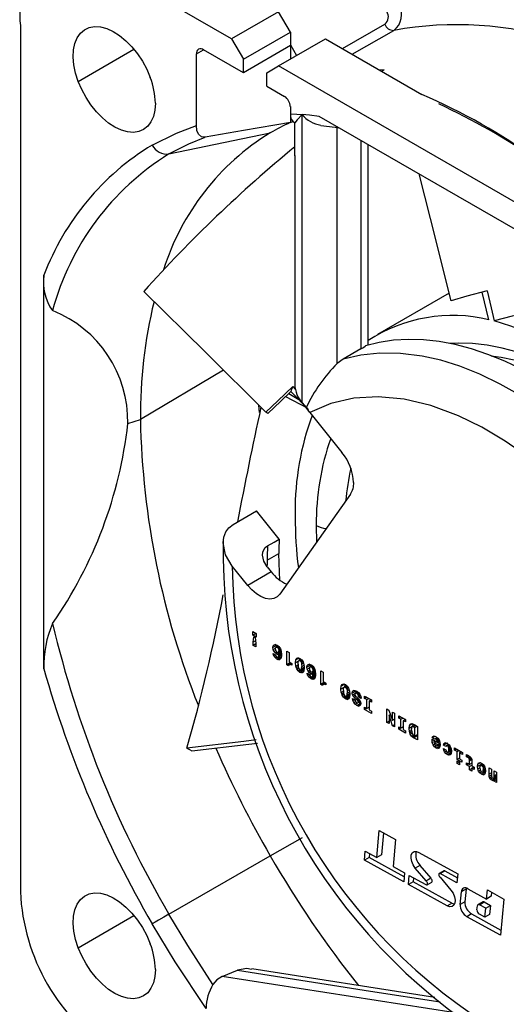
# Model space of a CAD drawing. Header units: millimetres. Extents: x 0 to 224, y 0 to 173.
# Tile 10 of 13: x 141 to 155, y 120 to 150. Entities that reach past the tile are written whole.
import ezdxf

# ---------------------------------------------------------------- set-up
doc = ezdxf.new("R2010")
doc.units = ezdxf.units.MM
doc.header["$LTSCALE"] = 0.8

msp = doc.modelspace()

# ---------------------------------------------------------------- linework, layer by layer
for p, q in [((147.204, 149.383), (143.668, 151.424)), ((148.618, 150.199), (147.204, 149.383)), ((148.972, 149.587), (148.618, 150.199)), ((140.84, 149.79), (140.84, 123.661)), ((150.543, 149.088), (151.817, 149.823)), ((147.204, 149.383), (147.557, 148.77)), ((147.557, 148.77), (148.972, 149.587)), ((148.618, 148.566), (150.032, 149.383)), ((148.972, 149.587), (148.972, 149.178)), ((150.032, 149.383), (152.933, 147.708)), ((150.838, 148.917), (152.089, 149.639)), ((148.972, 149.178), (147.557, 148.362)), ((148.972, 149.199), (149.157, 148.877)), ((148.972, 149.178), (148.972, 148.77)), ((142.582, 148.099), (144.262, 149.069)), ((146.143, 148.933), (146.355, 149.056)), ((146.143, 146.768), (146.143, 148.933)), ((147.557, 148.362), (146.355, 149.056)), ((147.557, 148.362), (147.557, 148.77)), ((148.265, 148.362), (148.618, 148.566)), ((166.296, 138.361), (148.618, 148.566)), ((148.265, 147.954), (148.265, 148.362)), ((151.8, 148.447), (151.66, 148.443)), ((151.727, 148.404), (151.8, 148.447)), ((148.265, 147.954), (148.795, 147.648)), ((148.972, 147.341), (148.972, 147.122)), ((148.972, 147.122), (148.972, 146.858)), ((149.325, 138.401), (149.325, 147.099)), ((160.12, 141.11), (149.844, 147.042)), ((148.972, 146.858), (149.047, 146.89)), ((149.107, 145.855), (149.107, 146.846)), ((150.386, 139.589), (150.386, 146.711)), ((145.315, 145.911), (148.367, 146.551)), ((151.093, 146.321), (151.093, 140.03)), ((151.313, 140.144), (151.313, 146.194)), ((149.106, 145.867), (149.106, 138.955)), ((149.109, 145.867), (149.107, 145.855)), ((141.547, 130.384), (141.547, 142.251)), ((153.76, 141.712), (151.601, 140.466)), ((154.955, 140.91), (154.752, 141.741)), ((151.093, 140.03), (150.563, 139.724)), ((150.563, 139.724), (150.386, 139.589)), ((146.954, 139.395), (144.456, 137.904)), ((149.52, 138.209), (148.985, 138.747)), ((149.046, 138.897), (149.121, 138.821)), ((148.83, 138.597), (149.479, 138.251)), ((149.325, 138.401), (149.451, 138.268)), ((148.016, 138.338), (148.037, 138.109)), ((148.298, 138.082), (148.237, 138.123)), ((149.556, 138.114), (149.451, 138.268)), ((149.556, 138.114), (150.528, 136.91)), ((144.076, 137.778), (144.456, 137.904)), ((150.784, 135.646), (148.655, 132.638)), ((147.249, 134.738), (147.956, 135.146)), ((148.637, 134.297), (147.956, 135.146)), ((149.752, 134.71), (149.76, 134.199)), ((148.274, 133.659), (148.628, 133.863)), ((148.274, 133.659), (148.275, 133.497)), ((147.688, 132.9), (147.223, 133.48)), ((148.276, 133.456), (148.395, 133.308)), ((148.395, 133.308), (147.688, 132.9)), ((147.846, 131.504), (147.939, 131.45)), ((147.846, 131.396), (147.846, 131.504)), ((147.939, 131.45), (147.846, 131.396)), ((147.939, 131.342), (147.846, 131.396)), ((147.854, 131.19), (147.874, 131.345)), ((147.874, 131.345), (147.911, 131.323)), ((147.911, 131.323), (147.931, 131.146)), ((147.939, 131.45), (147.939, 131.342)), ((147.922, 131.229), (147.854, 131.19)), ((147.854, 131.091), (147.854, 131.19)), ((147.931, 131.135), (147.854, 131.091)), ((147.931, 131.047), (147.854, 131.091)), ((147.931, 131.146), (147.931, 131.047)), ((148.553, 131.086), (148.447, 131.025)), ((148.447, 131.025), (148.456, 131.079)), ((148.456, 130.965), (148.447, 131.025)), ((148.521, 131.116), (148.456, 131.079)), ((148.456, 131.079), (148.482, 131.11)), ((148.456, 130.965), (148.522, 131.003)), ((148.479, 130.909), (148.456, 130.965)), ((148.482, 131.11), (148.521, 131.116)), ((148.519, 130.985), (148.524, 131.015)), ((148.519, 130.985), (148.524, 130.953)), ((148.521, 131.116), (148.572, 131.097)), ((148.524, 131.015), (148.534, 131.033)), ((148.603, 131.073), (148.534, 131.033)), ((148.534, 131.033), (148.551, 131.038)), ((148.606, 131.07), (148.551, 131.038)), ((148.551, 131.038), (148.572, 131.031)), ((148.556, 131.103), (148.553, 131.086)), ((148.559, 131.048), (148.553, 131.086)), ((148.572, 131.097), (148.63, 131.051)), ((148.621, 131.058), (148.572, 131.031)), ((148.572, 131.031), (148.596, 131.012)), ((148.639, 131.037), (148.596, 131.012)), ((148.596, 131.012), (148.614, 130.987)), ((148.657, 131.011), (148.614, 130.987)), ((148.614, 130.987), (148.626, 130.956)), ((148.626, 130.956), (148.673, 130.983)), ((148.63, 131.051), (148.671, 130.989)), ((148.671, 130.989), (148.697, 130.911)), ((148.457, 130.846), (148.529, 130.804)), ((148.466, 130.797), (148.457, 130.846)), ((148.466, 130.797), (148.504, 130.819)), ((148.488, 130.751), (148.466, 130.797)), ((148.479, 130.909), (148.53, 130.938)), ((148.515, 130.861), (148.479, 130.909)), ((148.488, 130.751), (148.538, 130.78)), ((148.522, 130.711), (148.488, 130.751)), ((148.515, 130.861), (148.567, 130.89)), ((148.563, 130.823), (148.515, 130.861)), ((148.522, 130.711), (148.572, 130.74)), ((148.564, 130.678), (148.522, 130.711)), ((148.524, 130.953), (148.535, 130.925)), ((148.529, 130.804), (148.542, 130.767)), ((148.535, 130.925), (148.553, 130.901)), ((148.542, 130.767), (148.573, 130.739)), ((148.553, 130.901), (148.578, 130.882)), ((148.563, 130.823), (148.669, 130.885)), ((148.601, 130.809), (148.563, 130.823)), ((148.564, 130.678), (148.67, 130.74)), ((148.596, 130.664), (148.564, 130.678)), ((148.573, 130.739), (148.597, 130.732)), ((148.578, 130.882), (148.599, 130.875)), ((148.596, 130.664), (148.693, 130.719)), ((148.703, 130.793), (148.597, 130.732)), ((148.597, 130.732), (148.614, 130.742)), ((148.599, 130.875), (148.615, 130.879)), ((148.601, 130.809), (148.701, 130.866)), ((148.631, 130.813), (148.601, 130.809)), ((148.704, 130.794), (148.614, 130.742)), ((148.614, 130.742), (148.626, 130.769)), ((148.615, 130.879), (148.693, 130.924)), ((148.615, 130.879), (148.626, 130.895)), ((148.625, 130.658), (148.679, 130.689)), ((148.626, 130.956), (148.63, 130.921)), ((148.626, 130.895), (148.69, 130.932)), ((148.626, 130.895), (148.63, 130.921)), ((148.705, 130.814), (148.626, 130.769)), ((148.626, 130.769), (148.631, 130.813)), ((148.63, 130.921), (148.683, 130.952)), ((148.631, 130.813), (148.702, 130.854)), ((148.67, 130.74), (148.644, 130.759)), ((148.669, 130.675), (148.649, 130.662)), ((148.669, 130.885), (148.65, 130.899)), ((148.7, 130.873), (148.669, 130.885)), ((148.685, 130.697), (148.669, 130.675)), ((148.696, 130.728), (148.67, 130.74)), ((148.696, 130.728), (148.685, 130.697)), ((148.703, 130.769), (148.696, 130.728)), ((148.697, 130.911), (148.705, 130.818)), ((148.705, 130.818), (148.703, 130.769)), ((148.704, 130.794), (148.703, 130.793)), ((148.863, 130.917), (148.933, 130.877)), ((148.863, 130.506), (148.863, 130.917)), ((148.933, 130.877), (148.933, 130.596)), ((149.238, 130.707), (149.14, 130.651)), ((149.14, 130.651), (149.151, 130.681)), ((149.212, 130.716), (149.151, 130.681)), ((149.151, 130.681), (149.164, 130.702)), ((149.164, 130.702), (149.204, 130.718)), ((149.204, 130.718), (149.261, 130.699)), ((149.296, 130.671), (149.236, 130.636)), ((149.246, 130.704), (149.24, 130.638)), ((149.261, 130.699), (149.318, 130.653)), ((148.625, 130.658), (148.596, 130.664)), ((148.649, 130.662), (148.625, 130.658)), ((148.969, 130.567), (148.863, 130.506)), ((148.92, 130.473), (148.863, 130.506)), ((148.928, 130.504), (148.92, 130.473)), ((148.946, 130.516), (148.928, 130.504)), ((148.933, 130.596), (149.018, 130.546)), ((148.946, 130.516), (149.009, 130.552)), ((148.975, 130.511), (148.946, 130.516)), ((148.969, 130.575), (148.969, 130.567)), ((149.002, 130.548), (148.969, 130.567)), ((148.975, 130.511), (149.018, 130.536)), ((149.018, 130.489), (148.975, 130.511)), ((149.018, 130.546), (149.018, 130.489)), ((149.132, 130.562), (149.14, 130.651)), ((149.217, 130.611), (149.132, 130.562)), ((149.14, 130.465), (149.132, 130.562)), ((149.14, 130.465), (149.207, 130.504)), ((149.151, 130.423), (149.14, 130.465)), ((149.151, 130.423), (149.21, 130.457)), ((149.164, 130.385), (149.151, 130.423)), ((149.164, 130.385), (149.217, 130.415)), ((149.205, 130.322), (149.164, 130.385)), ((149.206, 130.519), (149.21, 130.581)), ((149.206, 130.519), (149.21, 130.455)), ((149.21, 130.581), (149.219, 130.619)), ((149.21, 130.455), (149.219, 130.404)), ((149.219, 130.619), (149.236, 130.636)), ((149.219, 130.404), (149.236, 130.368)), ((149.236, 130.636), (149.261, 130.63)), ((149.311, 130.659), (149.261, 130.63)), ((149.261, 130.63), (149.287, 130.606)), ((149.286, 130.339), (149.389, 130.398)), ((149.333, 130.633), (149.287, 130.606)), ((149.287, 130.606), (149.304, 130.57)), ((149.303, 130.355), (149.389, 130.405)), ((149.303, 130.355), (149.313, 130.392)), ((149.353, 130.598), (149.304, 130.57)), ((149.304, 130.57), (149.313, 130.518)), ((149.369, 130.551), (149.313, 130.518)), ((149.313, 130.518), (149.316, 130.451)), ((149.313, 130.392), (149.316, 130.451)), ((149.313, 130.392), (149.389, 130.436)), ((149.316, 130.451), (149.384, 130.491)), ((149.318, 130.653), (149.341, 130.623)), ((149.341, 130.623), (149.358, 130.589)), ((149.358, 130.589), (149.382, 130.508)), ((149.389, 130.408), (149.381, 130.323)), ((149.382, 130.508), (149.388, 130.461)), ((149.388, 130.461), (149.389, 130.408)), ((149.579, 130.494), (149.473, 130.432)), ((149.473, 130.432), (149.482, 130.487)), ((149.482, 130.372), (149.473, 130.432)), ((149.547, 130.524), (149.482, 130.487)), ((149.482, 130.487), (149.508, 130.517)), ((149.482, 130.372), (149.548, 130.41)), ((149.505, 130.316), (149.482, 130.372)), ((149.508, 130.517), (149.547, 130.524)), ((149.546, 130.393), (149.55, 130.423)), ((149.546, 130.393), (149.55, 130.361)), ((149.547, 130.524), (149.598, 130.505)), ((149.55, 130.423), (149.56, 130.441)), ((149.629, 130.48), (149.56, 130.441)), ((149.56, 130.441), (149.577, 130.446)), ((149.632, 130.478), (149.577, 130.446)), ((149.577, 130.446), (149.599, 130.438)), ((149.582, 130.511), (149.579, 130.494)), ((149.585, 130.455), (149.579, 130.494)), ((149.598, 130.505), (149.656, 130.459)), ((149.647, 130.466), (149.599, 130.438)), ((149.599, 130.438), (149.623, 130.42)), ((149.665, 130.445), (149.623, 130.42)), ((149.623, 130.42), (149.64, 130.394)), ((149.64, 130.394), (149.683, 130.419)), ((149.64, 130.394), (149.652, 130.363)), ((149.699, 130.391), (149.652, 130.363)), ((149.656, 130.459), (149.697, 130.397)), ((149.697, 130.397), (149.723, 130.318)), ((149.205, 130.322), (149.254, 130.351)), ((149.231, 130.297), (149.205, 130.322)), ((149.231, 130.297), (149.337, 130.358)), ((149.261, 130.276), (149.231, 130.297)), ((149.236, 130.368), (149.261, 130.345)), ((149.261, 130.345), (149.286, 130.339)), ((149.261, 130.276), (149.367, 130.338)), ((149.317, 130.258), (149.261, 130.276)), ((149.286, 130.339), (149.303, 130.355)), ((149.317, 130.258), (149.362, 130.284)), ((149.357, 130.273), (149.317, 130.258)), ((149.337, 130.358), (149.33, 130.365)), ((149.367, 130.338), (149.337, 130.358)), ((149.381, 130.323), (149.357, 130.273)), ((149.382, 130.332), (149.367, 130.338)), ((149.483, 130.253), (149.555, 130.212)), ((149.493, 130.205), (149.483, 130.253)), ((149.493, 130.205), (149.53, 130.226)), ((149.515, 130.159), (149.493, 130.205)), ((149.505, 130.316), (149.556, 130.345)), ((149.542, 130.268), (149.505, 130.316)), ((149.515, 130.159), (149.564, 130.187)), ((149.548, 130.118), (149.515, 130.159)), ((149.542, 130.268), (149.593, 130.298)), ((149.589, 130.231), (149.542, 130.268)), ((149.548, 130.118), (149.598, 130.147)), ((149.59, 130.086), (149.548, 130.118)), ((149.55, 130.361), (149.561, 130.332)), ((149.555, 130.212), (149.569, 130.175)), ((149.561, 130.332), (149.579, 130.309)), ((149.569, 130.175), (149.599, 130.146)), ((149.579, 130.309), (149.604, 130.29)), ((149.589, 130.231), (149.695, 130.292)), ((149.628, 130.216), (149.589, 130.231)), ((149.59, 130.086), (149.696, 130.147)), ((149.623, 130.072), (149.59, 130.086)), ((149.599, 130.146), (149.623, 130.14)), ((149.604, 130.29), (149.625, 130.282)), ((149.729, 130.201), (149.623, 130.14)), ((149.623, 130.14), (149.64, 130.15)), ((149.623, 130.072), (149.719, 130.127)), ((149.625, 130.282), (149.641, 130.287)), ((149.628, 130.216), (149.727, 130.274)), ((149.657, 130.221), (149.628, 130.216)), ((149.73, 130.201), (149.64, 130.15)), ((149.64, 130.15), (149.652, 130.176)), ((149.641, 130.287), (149.719, 130.331)), ((149.641, 130.287), (149.652, 130.302)), ((149.651, 130.066), (149.705, 130.097)), ((149.652, 130.363), (149.656, 130.328)), ((149.652, 130.302), (149.716, 130.339)), ((149.652, 130.302), (149.656, 130.328)), ((149.731, 130.222), (149.652, 130.176)), ((149.652, 130.176), (149.657, 130.221)), ((149.656, 130.328), (149.709, 130.359)), ((149.657, 130.221), (149.728, 130.262)), ((149.696, 130.147), (149.67, 130.167)), ((149.695, 130.083), (149.675, 130.07)), ((149.695, 130.292), (149.676, 130.307)), ((149.726, 130.28), (149.695, 130.292)), ((149.711, 130.105), (149.695, 130.083)), ((149.722, 130.136), (149.696, 130.147)), ((149.722, 130.136), (149.711, 130.105)), ((149.729, 130.177), (149.722, 130.136)), ((149.723, 130.318), (149.731, 130.225)), ((149.731, 130.225), (149.729, 130.177)), ((149.73, 130.201), (149.729, 130.201)), ((149.889, 129.914), (149.889, 130.325)), ((149.889, 130.325), (149.959, 130.284)), ((149.959, 130.284), (149.959, 130.003)), ((149.651, 130.066), (149.623, 130.072)), ((149.675, 130.07), (149.651, 130.066)), ((149.995, 129.975), (149.889, 129.914)), ((149.946, 129.881), (149.889, 129.914)), ((149.954, 129.911), (149.946, 129.881)), ((149.972, 129.923), (149.954, 129.911)), ((149.959, 130.003), (150.044, 129.954)), ((149.972, 129.923), (150.035, 129.959)), ((150.001, 129.919), (149.972, 129.923)), ((149.995, 129.983), (149.995, 129.975)), ((150.028, 129.956), (149.995, 129.975)), ((150.001, 129.919), (150.044, 129.944)), ((150.044, 129.897), (150.001, 129.919)), ((150.044, 129.954), (150.044, 129.897)), ((150.498, 129.769), (150.508, 129.855)), ((150.587, 129.82), (150.498, 129.769)), ((150.61, 129.915), (150.508, 129.855)), ((150.508, 129.855), (150.534, 129.908)), ((150.534, 129.908), (150.575, 129.926)), ((150.574, 129.726), (150.577, 129.785)), ((150.575, 129.926), (150.629, 129.909)), ((150.577, 129.785), (150.587, 129.822)), ((150.587, 129.822), (150.604, 129.838)), ((150.669, 129.876), (150.604, 129.838)), ((150.604, 129.838), (150.628, 129.832)), ((150.613, 129.914), (150.605, 129.839)), ((150.682, 129.864), (150.628, 129.832)), ((150.628, 129.832), (150.654, 129.809)), ((150.629, 129.909), (150.683, 129.863)), ((150.701, 129.836), (150.654, 129.809)), ((150.654, 129.809), (150.671, 129.771)), ((150.722, 129.801), (150.671, 129.771)), ((150.683, 129.863), (150.725, 129.797)), ((150.725, 129.797), (150.751, 129.713)), ((150.508, 129.672), (150.498, 129.769)), ((150.508, 129.672), (150.575, 129.711)), ((150.519, 129.629), (150.508, 129.672)), ((150.519, 129.629), (150.578, 129.663)), ((150.534, 129.59), (150.519, 129.629)), ((150.534, 129.59), (150.587, 129.62)), ((150.575, 129.524), (150.534, 129.59)), ((150.574, 129.726), (150.578, 129.663)), ((150.575, 129.524), (150.628, 129.555)), ((150.601, 129.499), (150.575, 129.524)), ((150.578, 129.663), (150.588, 129.613)), ((150.588, 129.613), (150.605, 129.577)), ((150.601, 129.499), (150.707, 129.56)), ((150.629, 129.478), (150.601, 129.499)), ((150.605, 129.577), (150.629, 129.554)), ((150.629, 129.554), (150.652, 129.549)), ((150.629, 129.478), (150.735, 129.54)), ((150.683, 129.462), (150.629, 129.478)), ((150.652, 129.549), (150.758, 129.611)), ((150.652, 129.549), (150.67, 129.564)), ((150.67, 129.564), (150.76, 129.616)), ((150.67, 129.564), (150.68, 129.598)), ((150.671, 129.771), (150.681, 129.719)), ((150.68, 129.598), (150.684, 129.652)), ((150.68, 129.598), (150.757, 129.642)), ((150.739, 129.752), (150.681, 129.719)), ((150.681, 129.719), (150.684, 129.652)), ((150.683, 129.462), (150.729, 129.488)), ((150.724, 129.479), (150.683, 129.462)), ((150.684, 129.652), (150.753, 129.692)), ((150.707, 129.56), (150.693, 129.573)), ((150.735, 129.54), (150.707, 129.56)), ((150.751, 129.53), (150.724, 129.479)), ((150.751, 129.535), (150.735, 129.54)), ((150.751, 129.713), (150.76, 129.614)), ((150.76, 129.614), (150.751, 129.53)), ((150.759, 129.612), (150.758, 129.611)), ((150.944, 129.713), (150.838, 129.652)), ((150.838, 129.652), (150.848, 129.703)), ((150.846, 129.598), (150.838, 129.652)), ((150.846, 129.598), (150.952, 129.659)), ((150.867, 129.554), (150.846, 129.598)), ((150.897, 129.732), (150.848, 129.703)), ((150.848, 129.703), (150.874, 129.731)), ((150.849, 129.484), (150.924, 129.441)), ((150.857, 129.424), (150.849, 129.484)), ((150.867, 129.554), (150.921, 129.585)), ((150.902, 129.513), (150.867, 129.554)), ((150.874, 129.731), (150.916, 129.733)), ((150.956, 129.544), (150.902, 129.513)), ((150.947, 129.472), (150.902, 129.513)), ((150.919, 129.633), (150.915, 129.612)), ((150.915, 129.612), (150.921, 129.585)), ((150.916, 129.733), (150.974, 129.71)), ((150.93, 129.644), (150.919, 129.633)), ((150.921, 129.585), (150.938, 129.56)), ((150.93, 129.644), (151.004, 129.687)), ((150.948, 129.645), (150.93, 129.644)), ((150.938, 129.56), (150.965, 129.535)), ((150.946, 129.721), (150.944, 129.713)), ((150.952, 129.659), (150.944, 129.713)), ((150.947, 129.472), (151.002, 129.504)), ((150.948, 129.645), (151.011, 129.681)), ((150.971, 129.635), (150.948, 129.645)), ((150.953, 129.657), (150.952, 129.659)), ((150.965, 129.535), (151, 129.505)), ((150.971, 129.635), (151.028, 129.668)), ((150.993, 129.617), (150.971, 129.635)), ((150.974, 129.71), (151.026, 129.669)), ((150.976, 129.448), (151.029, 129.478)), ((150.993, 129.617), (151.044, 129.647)), ((151.011, 129.594), (150.993, 129.617)), ((151, 129.505), (151.041, 129.467)), ((151.011, 129.594), (151.062, 129.623)), ((151.023, 129.565), (151.011, 129.594)), ((151.023, 129.565), (151.076, 129.596)), ((151.027, 129.533), (151.023, 129.565)), ((151.026, 129.669), (151.067, 129.618)), ((151.027, 129.533), (151.088, 129.568)), ((151.103, 129.489), (151.027, 129.533)), ((151.067, 129.618), (151.093, 129.557)), ((151.093, 129.557), (151.103, 129.489)), ((151.211, 129.562), (151.415, 129.444)), ((151.211, 129.491), (151.211, 129.562)), ((151.272, 129.526), (151.211, 129.491)), ((151.276, 129.454), (151.211, 129.491)), ((151.276, 129.454), (151.337, 129.489)), ((150.857, 129.424), (150.906, 129.451)), ((150.882, 129.368), (150.857, 129.424)), ((150.882, 129.368), (150.936, 129.399)), ((150.921, 129.32), (150.882, 129.368)), ((150.921, 129.32), (150.98, 129.354)), ((150.974, 129.279), (150.921, 129.32)), ((150.924, 129.441), (150.938, 129.391)), ((150.938, 129.391), (150.952, 129.372)), ((150.976, 129.448), (150.947, 129.472)), ((150.952, 129.372), (150.97, 129.358)), ((150.97, 129.358), (150.989, 129.351)), ((150.974, 129.279), (151.08, 129.341)), ((151.023, 129.261), (150.974, 129.279)), ((150.997, 129.426), (150.976, 129.448)), ((150.989, 129.351), (151.003, 129.352)), ((150.997, 129.426), (151.049, 129.456)), ((151.011, 129.404), (150.997, 129.426)), ((151.082, 129.398), (151.003, 129.352)), ((151.003, 129.352), (151.015, 129.379)), ((151.011, 129.404), (151.064, 129.435)), ((151.015, 129.379), (151.011, 129.404)), ((151.015, 129.379), (151.075, 129.414)), ((151.023, 129.261), (151.085, 129.297)), ((151.06, 129.266), (151.023, 129.261)), ((151.08, 129.341), (151.038, 129.373)), ((151.041, 129.467), (151.07, 129.428)), ((151.084, 129.293), (151.06, 129.266)), ((151.07, 129.428), (151.086, 129.386)), ((151.091, 129.336), (151.08, 129.341)), ((151.092, 129.34), (151.084, 129.293)), ((151.086, 129.386), (151.092, 129.34)), ((151.211, 129.224), (151.276, 129.187)), ((151.211, 129.153), (151.211, 129.224)), ((151.272, 129.189), (151.211, 129.153)), ((151.276, 129.187), (151.276, 129.454)), ((151.35, 129.23), (151.276, 129.187)), ((151.35, 129.196), (151.321, 129.213)), ((151.411, 129.446), (151.35, 129.411)), ((151.35, 129.411), (151.35, 129.144)), ((151.415, 129.373), (151.35, 129.411)), ((151.382, 129.463), (151.382, 129.429)), ((151.415, 129.444), (151.415, 129.373)), ((151.415, 129.036), (151.211, 129.153)), ((151.35, 129.144), (151.415, 129.106)), ((151.415, 129.106), (151.415, 129.036)), ((151.883, 129.174), (151.941, 129.14)), ((151.883, 128.766), (151.883, 129.174)), ((151.941, 129.14), (152.048, 128.824)), ((151.946, 128.985), (151.986, 129.008)), ((151.946, 128.985), (151.946, 128.729)), ((152.053, 128.667), (151.946, 128.985)), ((152.048, 128.824), (152.048, 129.079)), ((152.048, 129.079), (152.112, 129.042)), ((152.112, 129.042), (152.112, 128.633)), ((152.237, 128.969), (152.441, 128.852)), ((152.237, 128.899), (152.237, 128.969)), ((152.298, 128.934), (152.237, 128.899)), ((152.302, 128.861), (152.237, 128.899)), ((152.302, 128.861), (152.363, 128.897)), ((151.946, 128.802), (151.883, 128.766)), ((151.946, 128.729), (151.883, 128.766)), ((152.112, 128.861), (152.048, 128.824)), ((152.053, 128.667), (152.112, 128.701)), ((152.112, 128.633), (152.053, 128.667)), ((152.237, 128.632), (152.302, 128.594)), ((152.237, 128.561), (152.237, 128.632)), ((152.298, 128.596), (152.237, 128.561)), ((152.302, 128.594), (152.302, 128.861)), ((152.376, 128.637), (152.302, 128.594)), ((152.376, 128.603), (152.347, 128.62)), ((152.437, 128.854), (152.376, 128.818)), ((152.376, 128.818), (152.376, 128.551)), ((152.441, 128.781), (152.376, 128.818)), ((152.408, 128.871), (152.408, 128.837)), ((152.441, 128.852), (152.441, 128.781)), ((152.55, 128.584), (152.559, 128.669)), ((152.656, 128.646), (152.55, 128.584)), ((152.653, 128.723), (152.559, 128.669)), ((152.559, 128.669), (152.584, 128.718)), ((152.584, 128.718), (152.624, 128.733)), ((152.624, 128.733), (152.682, 128.713)), ((152.626, 128.54), (152.63, 128.595)), ((152.63, 128.595), (152.639, 128.63)), ((152.639, 128.63), (152.656, 128.643)), ((152.664, 128.719), (152.656, 128.646)), ((152.729, 128.685), (152.656, 128.643)), ((152.656, 128.643), (152.656, 128.646)), ((152.656, 128.643), (152.682, 128.636)), ((152.682, 128.713), (152.799, 128.645)), ((152.748, 128.674), (152.682, 128.636)), ((152.682, 128.636), (152.724, 128.612)), ((152.724, 128.612), (152.791, 128.65)), ((152.724, 128.356), (152.724, 128.612)), ((152.799, 128.645), (152.799, 128.237)), ((152.441, 128.443), (152.237, 128.561)), ((152.376, 128.551), (152.441, 128.514)), ((152.441, 128.514), (152.441, 128.443)), ((152.559, 128.492), (152.55, 128.584)), ((152.559, 128.492), (152.627, 128.531)), ((152.569, 128.45), (152.559, 128.492)), ((152.569, 128.45), (152.63, 128.486)), ((152.584, 128.413), (152.569, 128.45)), ((152.584, 128.413), (152.639, 128.445)), ((152.625, 128.351), (152.584, 128.413)), ((152.625, 128.351), (152.68, 128.382)), ((152.651, 128.325), (152.625, 128.351)), ((152.626, 128.54), (152.631, 128.482)), ((152.631, 128.482), (152.641, 128.436)), ((152.641, 128.436), (152.658, 128.402)), ((152.651, 128.325), (152.714, 128.362)), ((152.682, 128.304), (152.651, 128.325)), ((152.658, 128.402), (152.682, 128.38)), ((152.682, 128.38), (152.724, 128.356)), ((152.682, 128.304), (152.788, 128.366)), ((152.799, 128.237), (152.682, 128.304)), ((152.724, 128.356), (152.799, 128.399)), ((152.788, 128.366), (152.767, 128.38)), ((152.799, 128.359), (152.788, 128.366)), ((153.326, 128.346), (153.247, 128.301)), ((153.247, 128.301), (153.266, 128.334)), ((153.324, 128.257), (153.247, 128.301)), ((153.266, 128.334), (153.291, 128.349)), ((153.292, 128.349), (153.266, 128.334)), ((153.291, 128.349), (153.324, 128.347)), ((153.324, 128.347), (153.365, 128.33)), ((153.339, 128.268), (153.398, 128.303)), ((153.361, 128.263), (153.411, 128.292)), ((153.365, 128.33), (153.413, 128.29)), ((153.413, 128.29), (153.451, 128.236)), ((153.241, 128.257), (153.412, 128.159)), ((153.241, 128.236), (153.241, 128.257)), ((153.259, 128.247), (153.241, 128.236)), ((153.249, 128.157), (153.241, 128.236)), ((153.249, 128.157), (153.332, 128.205)), ((153.273, 128.088), (153.249, 128.157)), ((153.273, 128.088), (153.323, 128.117)), ((153.311, 128.033), (153.273, 128.088)), ((153.311, 128.033), (153.361, 128.062)), ((153.363, 127.992), (153.311, 128.033)), ((153.368, 128.184), (153.316, 128.154)), ((153.316, 128.154), (153.41, 128.099)), ((153.316, 128.154), (153.32, 128.123)), ((153.32, 128.123), (153.329, 128.098)), ((153.339, 128.268), (153.324, 128.257)), ((153.329, 128.098), (153.344, 128.077)), ((153.361, 128.263), (153.339, 128.268)), ((153.344, 128.077), (153.363, 128.061)), ((153.38, 128.247), (153.361, 128.263)), ((153.363, 128.061), (153.381, 128.055)), ((153.363, 127.992), (153.469, 128.053)), ((153.367, 128.183), (153.367, 128.185)), ((153.38, 128.247), (153.425, 128.273)), ((153.396, 128.224), (153.38, 128.247)), ((153.381, 128.055), (153.396, 128.06)), ((153.396, 128.224), (153.441, 128.25)), ((153.407, 128.194), (153.396, 128.224)), ((153.396, 128.06), (153.481, 128.109)), ((153.396, 128.06), (153.406, 128.074)), ((153.406, 128.074), (153.481, 128.117)), ((153.406, 128.074), (153.41, 128.099)), ((153.407, 128.194), (153.456, 128.222)), ((153.412, 128.159), (153.407, 128.194)), ((153.41, 128.099), (153.478, 128.138)), ((153.412, 128.159), (153.467, 128.19)), ((153.412, 127.975), (153.461, 128.004)), ((153.469, 128.053), (153.433, 128.082)), ((153.451, 128.236), (153.475, 128.168)), ((153.475, 128.026), (153.451, 127.986)), ((153.466, 128.19), (153.468, 128.188)), ((153.478, 128.05), (153.469, 128.053)), ((153.475, 128.168), (153.483, 128.092)), ((153.483, 128.092), (153.475, 128.026)), ((153.692, 128.138), (153.587, 128.077)), ((153.587, 128.077), (153.598, 128.123)), ((153.658, 128.036), (153.587, 128.077)), ((153.646, 128.15), (153.598, 128.123)), ((153.598, 128.123), (153.622, 128.148)), ((153.622, 128.148), (153.658, 128.152)), ((153.658, 128.152), (153.705, 128.133)), ((153.672, 128.067), (153.658, 128.036)), ((153.672, 128.067), (153.739, 128.105)), ((153.702, 128.064), (153.672, 128.067)), ((153.712, 128.128), (153.696, 128.137)), ((153.702, 128.064), (153.753, 128.094)), ((153.722, 128.046), (153.702, 128.064)), ((153.705, 128.133), (153.754, 128.093)), ((153.722, 128.046), (153.768, 128.073)), ((153.737, 128.019), (153.722, 128.046)), ((153.737, 128.019), (153.785, 128.046)), ((153.746, 127.982), (153.737, 128.019)), ((153.746, 127.982), (153.8, 128.013)), ((153.754, 128.093), (153.791, 128.037)), ((153.791, 128.037), (153.815, 127.971)), ((153.922, 127.996), (154.16, 127.859)), ((153.922, 127.931), (153.922, 127.996)), ((153.412, 127.975), (153.363, 127.992)), ((153.451, 127.986), (153.412, 127.975)), ((153.587, 127.979), (153.659, 127.937)), ((153.598, 127.924), (153.587, 127.979)), ((153.598, 127.924), (153.639, 127.949)), ((153.621, 127.875), (153.598, 127.924)), ((153.621, 127.875), (153.67, 127.903)), ((153.655, 127.832), (153.621, 127.875)), ((153.655, 127.832), (153.711, 127.864)), ((153.7, 127.798), (153.655, 127.832)), ((153.659, 127.937), (153.672, 127.896)), ((153.672, 127.896), (153.702, 127.867)), ((153.7, 127.798), (153.806, 127.859)), ((153.751, 127.781), (153.7, 127.798)), ((153.702, 127.867), (153.721, 127.862)), ((153.82, 127.919), (153.721, 127.862)), ((153.721, 127.862), (153.737, 127.871)), ((153.82, 127.919), (153.737, 127.871)), ((153.737, 127.871), (153.746, 127.897)), ((153.749, 127.937), (153.746, 127.982)), ((153.818, 127.938), (153.746, 127.897)), ((153.746, 127.897), (153.749, 127.937)), ((153.749, 127.937), (153.813, 127.974)), ((153.8, 127.809), (153.751, 127.781)), ((153.79, 127.792), (153.751, 127.781)), ((153.806, 127.859), (153.767, 127.888)), ((153.815, 127.832), (153.79, 127.792)), ((153.818, 127.855), (153.806, 127.859)), ((153.815, 127.971), (153.823, 127.897)), ((153.823, 127.897), (153.815, 127.832)), ((153.979, 127.964), (153.922, 127.931)), ((154.001, 127.886), (153.922, 127.931)), ((154.001, 127.886), (154.057, 127.918)), ((154.001, 127.646), (154.001, 127.886)), ((154.073, 127.844), (154.129, 127.877)), ((154.073, 127.844), (154.073, 127.67)), ((154.16, 127.794), (154.073, 127.844)), ((154.107, 127.89), (154.107, 127.864)), ((154.16, 127.859), (154.16, 127.794)), ((154.284, 127.796), (154.342, 127.765)), ((154.284, 127.729), (154.284, 127.796)), ((154.344, 127.764), (154.284, 127.729)), ((154.317, 127.712), (154.284, 127.729)), ((154.317, 127.712), (154.372, 127.744)), ((154.345, 127.691), (154.317, 127.712)), ((154.342, 127.765), (154.391, 127.731)), ((154.345, 127.691), (154.398, 127.722)), ((154.361, 127.668), (154.417, 127.7)), ((154.391, 127.731), (154.422, 127.694)), ((154.073, 127.687), (154.001, 127.646)), ((154.139, 127.566), (154.001, 127.646)), ((154.001, 127.609), (154.073, 127.567)), ((154.001, 127.529), (154.001, 127.609)), ((154.07, 127.569), (154.001, 127.529)), ((154.073, 127.487), (154.001, 127.529)), ((154.073, 127.67), (154.139, 127.632)), ((154.073, 127.567), (154.073, 127.487)), ((154.139, 127.632), (154.139, 127.566)), ((154.284, 127.548), (154.371, 127.498)), ((154.284, 127.482), (154.284, 127.548)), ((154.341, 127.515), (154.284, 127.482)), ((154.371, 127.432), (154.284, 127.482)), ((154.361, 127.668), (154.345, 127.691)), ((154.369, 127.64), (154.361, 127.668)), ((154.369, 127.64), (154.429, 127.675)), ((154.371, 127.609), (154.369, 127.64)), ((154.371, 127.609), (154.438, 127.648)), ((154.371, 127.498), (154.371, 127.609)), ((154.443, 127.54), (154.371, 127.498)), ((154.371, 127.432), (154.443, 127.474)), ((154.371, 127.34), (154.371, 127.432)), ((154.443, 127.513), (154.42, 127.526)), ((154.422, 127.694), (154.438, 127.65)), ((154.438, 127.65), (154.443, 127.597)), ((154.443, 127.597), (154.443, 127.457)), ((154.443, 127.457), (154.511, 127.417)), ((154.443, 127.391), (154.5, 127.424)), ((154.477, 127.437), (154.477, 127.41)), ((154.511, 127.417), (154.511, 127.351)), ((154.612, 127.441), (154.621, 127.508)), ((154.718, 127.502), (154.612, 127.441)), ((154.621, 127.364), (154.612, 127.441)), ((154.697, 127.552), (154.621, 127.508)), ((154.621, 127.508), (154.645, 127.547)), ((154.621, 127.364), (154.685, 127.401)), ((154.645, 127.547), (154.683, 127.557)), ((154.683, 127.557), (154.733, 127.539)), ((154.685, 127.398), (154.688, 127.439)), ((154.688, 127.439), (154.698, 127.465)), ((154.698, 127.465), (154.713, 127.475)), ((154.772, 127.509), (154.713, 127.475)), ((154.713, 127.475), (154.733, 127.469)), ((154.723, 127.543), (154.718, 127.502)), ((154.721, 127.479), (154.718, 127.502)), ((154.733, 127.539), (154.784, 127.499)), ((154.784, 127.498), (154.733, 127.469)), ((154.733, 127.469), (154.754, 127.451)), ((154.799, 127.477), (154.754, 127.451)), ((154.754, 127.451), (154.769, 127.423)), ((154.818, 127.451), (154.769, 127.423)), ((154.769, 127.423), (154.779, 127.386)), ((154.832, 127.417), (154.779, 127.386)), ((154.784, 127.499), (154.822, 127.444)), ((154.822, 127.444), (154.846, 127.378)), ((154.443, 127.381), (154.371, 127.34)), ((154.443, 127.298), (154.371, 127.34)), ((154.443, 127.391), (154.443, 127.298)), ((154.511, 127.351), (154.443, 127.391)), ((154.645, 127.297), (154.621, 127.364)), ((154.645, 127.297), (154.695, 127.326)), ((154.683, 127.242), (154.645, 127.297)), ((154.683, 127.242), (154.734, 127.271)), ((154.734, 127.201), (154.683, 127.242)), ((154.685, 127.398), (154.688, 127.354)), ((154.688, 127.354), (154.698, 127.317)), ((154.698, 127.317), (154.713, 127.289)), ((154.713, 127.289), (154.733, 127.271)), ((154.733, 127.271), (154.754, 127.266)), ((154.734, 127.201), (154.84, 127.262)), ((154.784, 127.184), (154.734, 127.201)), ((154.754, 127.266), (154.852, 127.323)), ((154.754, 127.266), (154.769, 127.276)), ((154.769, 127.276), (154.852, 127.324)), ((154.769, 127.276), (154.779, 127.3)), ((154.779, 127.386), (154.782, 127.34)), ((154.779, 127.3), (154.85, 127.342)), ((154.779, 127.3), (154.782, 127.34)), ((154.782, 127.34), (154.846, 127.377)), ((154.784, 127.184), (154.833, 127.212)), ((154.822, 127.194), (154.784, 127.184)), ((154.84, 127.262), (154.801, 127.293)), ((154.846, 127.234), (154.822, 127.194)), ((154.849, 127.259), (154.84, 127.262)), ((154.846, 127.378), (154.854, 127.301)), ((154.854, 127.301), (154.846, 127.234)), ((154.961, 127.397), (155.034, 127.355)), ((154.961, 127.205), (154.961, 127.397)), ((155.034, 127.247), (154.961, 127.205)), ((154.964, 127.147), (154.961, 127.205)), ((154.964, 127.147), (155.034, 127.188)), ((154.974, 127.099), (154.964, 127.147)), ((154.974, 127.099), (155.036, 127.135)), ((155.034, 127.355), (155.034, 127.179)), ((155.034, 127.179), (155.035, 127.145)), ((155.035, 127.145), (155.039, 127.118)), ((155.039, 127.118), (155.049, 127.097)), ((155.188, 127.129), (155.091, 127.073)), ((155.188, 127.131), (155.105, 127.083)), ((155.105, 127.083), (155.113, 127.109)), ((155.188, 127.152), (155.113, 127.109)), ((155.113, 127.109), (155.115, 127.151)), ((155.115, 127.308), (155.188, 127.266)), ((155.115, 127.151), (155.115, 127.308)), ((155.188, 127.193), (155.115, 127.151)), ((155.188, 127.266), (155.188, 126.95)), ((154.997, 127.059), (154.974, 127.099)), ((154.997, 127.059), (155.054, 127.092)), ((155.039, 127.025), (154.997, 127.059)), ((155.039, 127.025), (155.145, 127.086)), ((155.064, 127.015), (155.039, 127.025)), ((155.049, 127.097), (155.068, 127.08)), ((155.064, 127.015), (155.17, 127.076)), ((155.084, 127.013), (155.064, 127.015)), ((155.068, 127.08), (155.091, 127.073)), ((155.084, 127.013), (155.102, 127.024)), ((155.101, 127.022), (155.084, 127.013)), ((155.091, 127.073), (155.105, 127.083)), ((155.115, 127.04), (155.101, 127.022)), ((155.115, 127.04), (155.188, 127.082)), ((155.115, 126.992), (155.115, 127.04)), ((155.188, 127.034), (155.115, 126.992)), ((155.188, 126.95), (155.115, 126.992)), ((155.145, 127.086), (155.132, 127.097)), ((155.17, 127.076), (155.145, 127.086)), ((155.176, 127.075), (155.17, 127.076)), ((151.574, 124.69), (151.649, 125.507)), ((151.649, 125.507), (152.143, 125.234)), ((151.776, 125.436), (151.716, 124.771)), ((148.367, 124.741), (149.334, 125.299)), ((152.143, 125.234), (152.069, 124.417)), ((145.315, 122.979), (148.367, 124.741)), ((151.203, 124.608), (151.228, 124.881)), ((151.228, 124.881), (151.574, 124.69)), ((151.356, 124.81), (151.345, 124.69)), ((151.716, 124.771), (151.574, 124.69)), ((152.848, 124.846), (154.015, 124.203)), ((151.345, 124.69), (151.203, 124.608)), ((152.391, 123.954), (151.203, 124.608)), ((152.405, 124.106), (151.345, 124.69)), ((152.878, 124.454), (152.737, 124.373)), ((152.878, 124.454), (153.202, 124.067)), ((152.069, 124.417), (152.416, 124.227)), ((152.416, 124.227), (152.391, 123.954)), ((152.531, 123.877), (152.555, 124.15)), ((152.555, 124.15), (153.056, 123.874)), ((153.06, 123.986), (152.737, 124.373)), ((153.597, 124.291), (153.456, 124.21)), ((153.489, 124.207), (153.631, 124.289)), ((153.99, 123.931), (153.489, 124.207)), ((153.631, 124.289), (154.004, 124.083)), ((154.015, 124.203), (153.99, 123.931)), ((152.672, 123.959), (152.531, 123.877)), ((153.697, 123.235), (152.531, 123.877)), ((152.683, 124.079), (152.672, 123.959)), ((153.839, 123.316), (152.672, 123.959)), ((153.09, 123.871), (153.232, 123.952)), ((153.486, 124.095), (153.809, 123.708)), ((154.09, 123.275), (154.125, 123.656)), ((154.266, 123.738), (154.232, 123.357)), ((154.272, 123.77), (154.266, 123.738)), ((154.317, 123.751), (154.882, 123.44)), ((154.882, 123.44), (154.907, 123.712)), ((154.907, 123.712), (155.402, 123.439)), ((155.035, 123.642), (155.024, 123.521)), ((153.697, 123.235), (153.839, 123.316)), ((154.232, 123.357), (154.09, 123.275)), ((154.768, 123.354), (154.626, 123.273)), ((154.674, 123.269), (154.815, 123.35)), ((154.858, 123.167), (154.674, 123.269)), ((154.815, 123.35), (154.999, 123.249)), ((154.858, 123.167), (154.999, 123.249)), ((155.024, 123.521), (154.882, 123.44)), ((154.999, 123.249), (154.974, 122.977)), ((155.402, 123.439), (155.303, 122.35)), ((154.433, 122.989), (154.292, 122.907)), ((154.433, 122.989), (155.317, 122.502)), ((154.595, 123.116), (154.606, 123.236)), ((154.833, 122.895), (154.666, 122.987)), ((154.833, 122.895), (154.858, 123.167)), ((154.974, 122.977), (154.833, 122.895)), ((142.582, 121.97), (144.262, 122.94)), ((155.303, 122.35), (154.292, 122.907)), ((146.922, 121.104), (147.381, 121.292)), ((153.322, 120.466), (147.81, 121.332)), ((153.873, 120.013), (146.922, 121.104))]:
    msp.add_line(p, q)
at = {"flags": 128}
for points in [[(142.582, 148.099), (142.503, 148.35), (142.452, 148.596), (142.431, 148.83), (142.441, 149.049), (142.481, 149.245), (142.55, 149.415), (142.647, 149.554), (142.769, 149.658), (142.913, 149.725), (143.075, 149.754), (143.252, 149.743), (143.44, 149.694), (143.633, 149.606), (143.827, 149.483), (144.017, 149.328), (144.198, 149.143), (144.367, 148.934), (144.518, 148.706), (144.648, 148.465), (144.754, 148.216)], [(144.906, 147.443), (144.891, 147.231), (144.847, 147.04), (144.774, 146.877), (144.674, 146.745), (144.551, 146.646), (144.406, 146.584), (144.243, 146.56), (144.067, 146.575), (143.881, 146.627), (143.689, 146.717), (143.498, 146.841), (143.31, 146.997), (143.131, 147.181), (142.965, 147.388), (142.816, 147.614), (142.687, 147.853), (142.582, 148.099)], [(148.972, 147.122), (149.169, 147.111), (149.325, 147.099)], [(149.325, 147.099), (149.176, 146.945), (149.107, 146.846)], [(149.844, 147.042), (149.552, 147.077), (149.325, 147.099)], [(144.811, 146.178), (145.539, 146.543), (146.143, 146.768)], [(146.405, 146.416), (146.3, 146.426), (146.208, 146.505), (146.16, 146.62), (146.143, 146.768)], [(148.972, 146.858), (147.559, 146.619), (146.405, 146.416)], [(149.891, 146.774), (150.323, 146.723), (150.434, 146.701)], [(145.315, 145.911), (145.913, 146.217), (146.405, 146.416)], [(153.818, 141.481), (153.191, 143.966), (152.85, 145.307)], [(148.237, 138.123), (146.415, 139.93), (144.557, 141.764)], [(154.898, 141.779), (154.29, 141.619), (153.818, 141.481)], [(154.898, 141.779), (155.018, 141.274), (155.114, 140.877)], [(155.936, 139.417), (155.43, 139.66), (154.927, 139.866), (154.429, 140.034), (153.939, 140.164), (153.457, 140.255), (152.986, 140.307), (152.527, 140.32), (152.081, 140.293), (151.652, 140.227), (151.239, 140.123)], [(155.812, 139.931), (155.353, 140.055), (154.903, 140.142), (154.463, 140.192), (154.035, 140.206), (153.788, 140.196)], [(155.93, 138.614), (155.298, 138.973), (154.68, 139.27), (154.081, 139.508), (153.502, 139.689), (152.946, 139.814), (152.286, 139.898), (151.668, 139.907), (151.093, 139.847), (150.563, 139.724)], [(151.093, 140.03), (151.175, 140.079), (151.239, 140.123)], [(155.019, 139.82), (155.324, 139.779), (155.718, 139.697)], [(149.046, 138.897), (148.592, 138.463), (148.237, 138.123)], [(148.298, 138.082), (148.682, 138.454), (148.985, 138.747)], [(148.922, 138.686), (149.126, 138.564), (149.225, 138.506)], [(160.078, 132.659), (160.022, 132.723), (159.965, 132.76), (159.893, 132.792), (159.844, 132.814), (159.797, 132.842), (159.752, 132.888), (159.677, 132.998), (159.603, 133.106), (159.527, 133.213), (159.115, 133.771), (158.337, 134.715), (157.606, 135.49), (156.847, 136.193), (156.153, 136.754), (155.449, 137.247), (154.741, 137.667), (154.036, 138.012), (153.206, 138.32), (152.398, 138.513), (151.619, 138.59), (150.881, 138.548), (150.19, 138.389), (149.556, 138.114)], [(147.223, 133.48), (147.021, 133.82), (146.947, 134.179), (146.966, 134.356), (147.027, 134.513), (147.122, 134.64), (147.249, 134.738)], [(148.283, 134.093), (148.481, 134.207), (148.637, 134.297)], [(148.276, 133.456), (148.174, 133.628), (148.134, 133.81), (148.143, 133.897), (148.17, 133.974), (148.218, 134.042), (148.283, 134.093)], [(148.658, 133.053), (148.642, 133.302), (148.628, 133.863)], [(148.655, 132.638), (148.574, 132.555), (148.472, 132.505), (148.354, 132.488), (148.224, 132.507), (148.088, 132.561), (147.949, 132.646), (147.814, 132.761), (147.688, 132.9)], [(147.945, 128.241), (147.571, 128.188), (145.857, 127.992)], [(146.002, 127.911), (147.726, 128.109), (147.982, 128.144)], [(145.857, 127.992), (145.939, 127.947), (146.002, 127.911)], [(152.737, 124.373), (152.673, 124.467), (152.628, 124.57), (152.608, 124.672), (152.613, 124.762), (152.645, 124.83), (152.699, 124.869), (152.769, 124.874), (152.848, 124.846)], [(153.056, 123.874), (153.075, 123.868), (153.09, 123.871), (153.1, 123.882), (153.105, 123.901), (153.102, 123.924), (153.093, 123.947), (153.078, 123.969), (153.06, 123.986)], [(153.202, 124.067), (153.122, 124.021), (153.06, 123.986)], [(153.232, 123.952), (153.242, 123.964), (153.246, 123.982), (153.243, 124.005), (153.234, 124.029), (153.219, 124.051), (153.202, 124.067)], [(142.582, 121.97), (142.503, 122.22), (142.452, 122.466), (142.431, 122.701), (142.441, 122.92), (142.481, 123.116), (142.55, 123.286), (142.647, 123.424), (142.769, 123.529), (142.913, 123.596), (143.075, 123.625), (143.252, 123.614), (143.44, 123.565), (143.633, 123.477), (143.827, 123.354), (144.017, 123.198), (144.198, 123.014), (144.367, 122.805), (144.518, 122.577), (144.648, 122.335), (144.754, 122.086)], [(153.809, 123.708), (153.873, 123.614), (153.918, 123.51), (153.938, 123.408), (153.932, 123.318), (153.901, 123.25), (153.847, 123.212), (153.777, 123.206), (153.697, 123.235)], [(154.266, 123.738), (154.187, 123.692), (154.125, 123.656)], [(153.839, 123.316), (153.918, 123.288), (153.922, 123.287)], [(145.315, 122.979), (145.159, 122.889), (145.004, 122.8), (144.897, 122.737), (144.811, 122.688)], [(146.642, 120.861), (145.881, 122.034), (145.315, 122.979)], [(146.432, 120.14), (145.499, 121.547), (144.811, 122.688)], [(144.906, 121.314), (144.891, 121.101), (144.847, 120.911), (144.774, 120.748), (144.674, 120.615), (144.551, 120.517), (144.406, 120.455), (144.243, 120.431), (144.067, 120.445), (143.881, 120.498), (143.689, 120.587), (143.498, 120.712), (143.31, 120.867), (143.131, 121.051), (142.965, 121.259), (142.816, 121.485), (142.687, 121.724), (142.582, 121.97)], [(147.807, 121.316), (147.665, 121.344), (147.381, 121.292)], [(147.381, 121.292), (151.392, 120.662), (153.483, 120.334)], [(146.922, 121.104), (146.761, 121.006), (146.642, 120.861)]]:
    msp.add_lwpolyline(points, dxfattribs=at)
for centre, radius, start, end in [((142.57, 150.061), 1.751, 51.1308, 188.88), ((151.739, 150.11), 0.587, 306.5258, 31.6709), ((151.645, 150.048), 0.282, 307.3685, 35.001), ((152.088, 149.932), 0.293, 201.7319, 270.0258), ((153.979, 139.25), 10.56, 72.2797, 100.3144), ((146.273, 148.954), 0.131, 50.7967, 189.214), ((142.653, 147.403), 2.253, 1.0317, 21.157), ((148.588, 147.324), 0.384, 2.6055, 57.3945), ((145.296, 130.146), 19.151, 54.4949, 66.5005), ((143.537, 126.498), 23.152, 56.1934, 64.6636), ((149.25, 147.087), 0.28, 172.8347, 239.2993), ((149.995, 147.637), 0.859, 218.7981, 263.0553), ((151.526, 141.079), 6.318, 113.8492, 120.0007), ((152.283, 140.187), 7.472, 121.6096, 162.653), ((148.849, 139.503), 7.802, 121.168, 159.3758), ((176.242, 113.299), 42.593, 129.5747, 138.0644), ((145.249, 146.397), 0.49, 206.4735, 277.6595), ((149.545, 139.11), 8.01, 121.8811, 164.9715), ((142.936, 142.028), 1.406, 170.9047, 216.7653), ((158.956, 138.033), 14.501, 166.3392, 180.5099), ((159.315, 126.138), 15.326, 89.278, 105.9103), ((140.484, 137.847), 3.593, 358.8888, 68.3628), ((153.863, 136.37), 4.67, 76.4703, 123.0935), ((151.413, 128.531), 12.889, 36.3691, 73.3158), ((153.708, 136.246), 4.713, 134.8145, 154.5942), ((155.184, 136.295), 6.667, 157.0257, 158.4172), ((150.001, 138.989), 0.896, 182.1628, 221.0215), ((270.415, 111.487), 125.227, 167.64923, 169.26487), ((169.115, 138.4), 24.665, 181.1516, 201.7155), ((157.547, 135.136), 8.431, 159.9491, 180.3409), ((131.046, 139.24), 13.112, 325.1701, 353.5981), ((157.579, 134.757), 7.827, 160.793, 180.3419), ((149.347, 135.93), 1.534, 2.6347, 39.698), ((158.194, 134.766), 7.586, 167.2615, 174.9131), ((150.268, 135.976), 0.613, 327.4777, 2.3742), ((160.331, 134.972), 11.216, 179.4171, 180.0009), ((161.794, 135.004), 12.678, 180.1453, 187.1401), ((150.144, 135.408), 0.8, 240.7098, 263.4449), ((164.332, 133.902), 17.383, 178.8917, 235.9257), ((158.605, 133.865), 9.978, 177.5225, 180.0156), ((158.255, 133.661), 9.981, 177.523, 180.0154), ((163.861, 133.685), 16.639, 180.7056, 239.1995), ((149.323, 134.001), 1.157, 216.748, 246.7686), ((97.542, 141.87), 50.268, 343.9733, 349.3877), ((144.748, 130.479), 3.202, 156.5972, 181.6937), ((172.798, 139.048), 31.836, 193.2508, 210.3146), ((173.601, 139.438), 33.308, 195.7732, 210.1914), ((176.347, 140.908), 32.314, 203.5569, 210.0192), ((176.129, 140.742), 32.043, 209.9579, 218.4274), ((153.201, 124.767), 0.449, 166.1234, 224.1102), ((153.471, 124.183), 0.0304, 52.7723, 189.5179), ((153.55, 124.183), 0.109, 182.8207, 233.8958), ((153.611, 124.26), 0.0345, 55.7205, 114.7435), ((146.964, 123.931), 6.13, 182.5242, 237.4758), ((154.243, 123.658), 0.119, 51.5898, 180.8608), ((154.512, 123.267), 0.422, 178.9221, 238.5554), ((154.653, 123.349), 0.422, 178.9204, 238.5556), ((154.648, 123.236), 0.0416, 51.5805, 180.8686), ((154.788, 123.311), 0.0478, 55.3846, 115.0794), ((154.743, 123.113), 0.148, 178.9208, 238.5556), ((142.653, 121.273), 2.253, 1.0317, 21.157), ((147.875, 120.112), 1.443, 148.6952, 178.8853)]:
    msp.add_arc(centre, radius, start, end)

doc.saveas('drawing.dxf')
